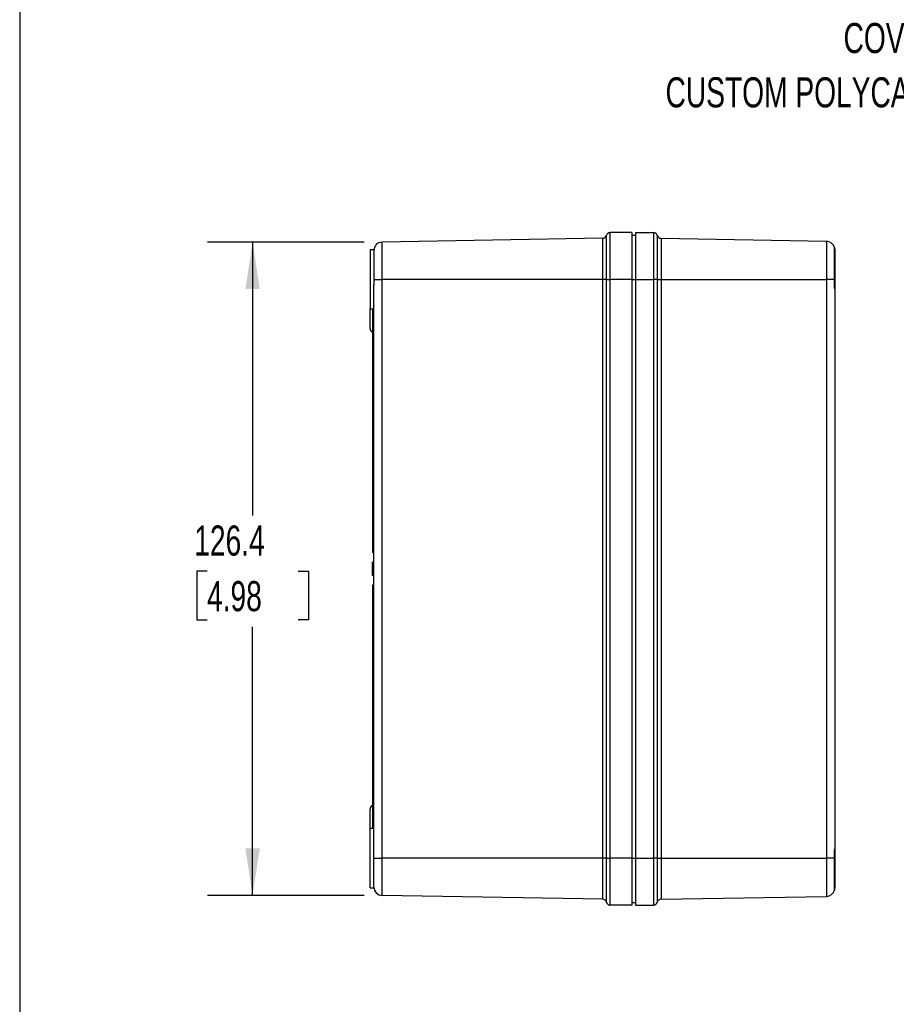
# Model space of a CAD drawing. Header units: millimetres. Extents: x 6 to 273, y 6 to 210.
# Tile 2 of 8: x 6 to 68, y 72 to 142. Entities that reach past the tile are written whole.
import ezdxf

# ---------------------------------------------------------------- set-up
doc = ezdxf.new("R2010")
doc.units = ezdxf.units.MM
doc.layers.add('DIMENSIONS', color=140, linetype='Continuous')
doc.layers.add('TEXT', color=140, linetype='Continuous')
doc.styles.add('SLDTEXTSTYLE0', font='TXT', dxfattribs={"width": 0.7})
doc.dimstyles.new('SLDDIMSTYLE1', dxfattribs={"dimtxt": 2.158008, "dimasz": 3.302, "dimexe": 0, "dimexo": 0.0625, "dimgap": 0.539502, "dimtad": 0, "dimtih": 1, "dimtoh": 1, "dimdec": 1, "dimlfac": 2.75, "dimrnd": 1e-09, "dimzin": 12, "dimdsep": 46, "dimtxsty": 'SLDTEXTSTYLE0', "dimsah": 1, "dimcen": 0.09, "dimadec": 0, "dimazin": 3, "dimtfac": 1, "dimtdec": 1, "dimtofl": 0, "dimtmove": 0, "dimatfit": 3, "dimfxl": 0, "dimfrac": 2, "dimtolj": 1, "dimtzin": 12, "dimarcsym": 0})

# ---------------------------------------------------------------- blocks, each defined once
blk = doc.blocks.new('SW_NOTE_0_8')
at = {"layer": 'DIMENSIONS', "color": 0, "attachment_point": 3, "style": 'SLDTEXTSTYLE0'}
for s, insert, char_height in [('COVER SCREW', (-1.214, 4.411), 2.11667), ('CUSTOM POLYCARBONATE', (-1.96, 0.589), 2.11667), ('(4X)', (-0.691, -3.233), 2.1167)]:
    blk.add_mtext(s, dxfattribs=dict(at, insert=insert, char_height=char_height))
blk = doc.blocks.new('_D_6')
at = {"layer": 'DIMENSIONS'}
for p, q in [((30.581, 125.967), (19.563, 125.967)), ((22.738, 125.967), (22.738, 106.73)), ((19.532, 102.817), (18.807, 102.817)), ((18.807, 102.817), (18.807, 99.387)), ((25.944, 102.817), (26.669, 102.817)), ((26.669, 102.817), (26.669, 99.387)), ((18.807, 99.387), (19.532, 99.387)), ((26.669, 99.387), (25.944, 99.387)), ((22.738, 79.997), (22.738, 98.904)), ((30.581, 79.997), (19.563, 79.997))]:
    blk.add_line(p, q, dxfattribs=at)
for points in [[(22.738, 125.967), (22.23, 122.665), (23.246, 122.665)], [(22.738, 79.997), (23.246, 83.299), (22.23, 83.299)]]:
    blk.add_solid(points, dxfattribs=at)
at = {"layer": 'DIMENSIONS', "char_height": 2.1167, "attachment_point": 1, "style": 'SLDTEXTSTYLE0'}
for s, insert in [('126.4', (18.634, 106.029)), ('4.98', (19.532, 102.116))]:
    blk.add_mtext(s, dxfattribs=dict(at, insert=insert))

msp = doc.modelspace()

# ---------------------------------------------------------------- linework, layer by layer
at = {"color": 7, "linetype": 'Continuous', "lineweight": 25}
for p, q in [((47.375, 126.238), (31.851, 125.967)), ((47.375, 123.346), (47.375, 126.238)), ((47.637, 123.346), (47.637, 126.441)), ((49.428, 126.644), (47.904, 126.644)), ((47.904, 123.346), (47.904, 126.644)), ((49.428, 126.644), (49.428, 123.346)), ((49.428, 126.459), (49.705, 126.459)), ((49.705, 126.644), (50.952, 126.644)), ((49.705, 123.346), (49.705, 126.644)), ((50.952, 126.644), (50.952, 123.346)), ((51.219, 126.441), (51.219, 123.346)), ((51.481, 126.238), (51.481, 123.346)), ((51.481, 126.238), (63.127, 126.035)), ((31.279, 125.424), (31.002, 125.424)), ((31.002, 125.424), (31.002, 121.268)), ((31.279, 125.424), (31.279, 122.946)), ((31.851, 123.346), (31.851, 125.967)), ((63.127, 126.035), (63.127, 123.346)), ((63.684, 123.346), (63.684, 125.584)), ((63.698, 125.453), (63.684, 125.439)), ((63.698, 125.453), (63.698, 122.658)), ((31.279, 123.346), (31.851, 123.346)), ((31.851, 82.619), (31.851, 123.346)), ((47.375, 123.346), (31.851, 123.346)), ((47.375, 82.619), (47.375, 123.346)), ((47.637, 123.346), (47.375, 123.346)), ((47.637, 123.346), (47.904, 123.346)), ((47.637, 82.619), (47.637, 123.346)), ((49.428, 123.346), (47.904, 123.346)), ((47.904, 82.619), (47.904, 123.346)), ((49.428, 123.346), (49.705, 123.346)), ((49.428, 123.346), (49.428, 82.619)), ((49.705, 123.346), (50.952, 123.346)), ((49.705, 82.619), (49.705, 123.346)), ((50.952, 123.346), (50.952, 82.619)), ((51.219, 123.346), (50.952, 123.346)), ((51.219, 123.346), (51.219, 82.619)), ((51.219, 123.346), (51.481, 123.346)), ((51.481, 123.346), (51.481, 82.619)), ((51.481, 123.346), (63.127, 123.346)), ((63.127, 123.346), (63.127, 82.619)), ((63.684, 123.346), (63.127, 123.346)), ((31.279, 83.019), (31.279, 122.946)), ((63.698, 122.658), (63.698, 83.307)), ((31.002, 121.268), (31.279, 121.268)), ((31.002, 121.164), (31.002, 121.268)), ((31.186, 121.268), (31.186, 104.137)), ((31.002, 119.893), (31.002, 121.164)), ((31.279, 104.137), (31.186, 104.137)), ((31.279, 103.444), (31.186, 103.444)), ((31.186, 102.815), (31.186, 103.444)), ((31.186, 102.658), (31.186, 102.815)), ((31.279, 102.815), (31.186, 102.815)), ((31.186, 102.521), (31.186, 102.658)), ((31.279, 102.658), (31.186, 102.658)), ((31.279, 102.521), (31.186, 102.521)), ((31.279, 101.828), (31.186, 101.828)), ((31.186, 101.828), (31.186, 89.546)), ((31.186, 89.546), (31.186, 84.928)), ((31.279, 89.546), (31.186, 89.546)), ((31.002, 84.697), (31.002, 86.072)), ((31.279, 84.697), (31.002, 84.697)), ((31.002, 80.54), (31.002, 84.697)), ((31.279, 84.928), (31.186, 84.928)), ((31.186, 84.928), (31.186, 84.697)), ((63.698, 83.307), (63.698, 80.511)), ((31.279, 80.54), (31.279, 83.019)), ((31.279, 82.619), (31.851, 82.619)), ((47.375, 82.619), (31.851, 82.619)), ((31.851, 79.997), (31.851, 82.619)), ((47.637, 82.619), (47.375, 82.619)), ((47.375, 79.726), (47.375, 82.619)), ((47.637, 82.619), (47.904, 82.619)), ((47.637, 79.524), (47.637, 82.619)), ((49.428, 82.619), (47.904, 82.619)), ((47.904, 79.321), (47.904, 82.619)), ((49.428, 82.619), (49.705, 82.619)), ((49.428, 82.619), (49.428, 79.321)), ((49.705, 82.619), (50.952, 82.619)), ((49.705, 79.321), (49.705, 82.619)), ((50.952, 82.619), (50.952, 79.321)), ((51.219, 82.619), (50.952, 82.619)), ((51.219, 82.619), (51.219, 79.524)), ((51.219, 82.619), (51.481, 82.619)), ((51.481, 82.619), (51.481, 79.726)), ((51.481, 82.619), (63.127, 82.619)), ((63.127, 82.619), (63.127, 79.93)), ((63.684, 82.619), (63.127, 82.619)), ((63.684, 80.381), (63.684, 82.619)), ((31.002, 80.54), (31.279, 80.54)), ((63.698, 80.511), (63.684, 80.526)), ((47.375, 79.726), (31.851, 79.997)), ((51.481, 79.726), (63.127, 79.93)), ((49.428, 79.321), (47.904, 79.321)), ((49.428, 79.506), (49.705, 79.506)), ((49.705, 79.321), (50.952, 79.321))]:
    msp.add_line(p, q, dxfattribs=at)
for centre, radius, start, end in [((47.37, 126.515), 0.277, 271, 344.41936), ((47.904, 126.367), 0.277, 90, 164.41936), ((50.952, 126.367), 0.277, 15.58064, 90), ((51.486, 126.515), 0.277, 195.58064, 269), ((31.861, 125.386), 0.582, 91, 180), ((63.117, 125.453), 0.582, 12.95074, 89), ((31.279, 119.893), 0.277, 180, 250.45721), ((31.279, 86.072), 0.277, 109.47122, 180), ((31.861, 80.579), 0.582, 180, 269), ((63.117, 80.511), 0.582, 271, 347.04926), ((47.37, 79.449), 0.277, 15.58064, 89), ((51.486, 79.449), 0.277, 91, 164.41936), ((47.904, 79.598), 0.277, 195.58064, 270), ((50.952, 79.598), 0.277, 270, 344.41936)]:
    msp.add_arc(centre, radius, start, end, dxfattribs=at)
for points, knots in [([(63.684, 125.584), (63.684, 125.583), (63.684, 125.583), (63.685, 125.579), (63.686, 125.572), (63.688, 125.563), (63.691, 125.548), (63.694, 125.526), (63.698, 125.494), (63.698, 125.467), (63.698, 125.453)], [0, 0, 0, 0, 0.0998091, 0.1996755, 0.299747, 0.4001705, 0.5010912, 0.6667181, 0.8328224, 1, 1, 1, 1]), ([(63.698, 122.658), (63.698, 122.68), (63.698, 122.724), (63.697, 122.791), (63.695, 122.858), (63.693, 122.926), (63.69, 123.01), (63.687, 123.111), (63.684, 123.229), (63.684, 123.307), (63.684, 123.346)], [0, 0, 0, 0, 0.100345, 0.20022, 0.299755, 0.399075, 0.498312, 0.666366, 0.833368, 1, 1, 1, 1]), ([(63.684, 82.619), (63.684, 82.642), (63.684, 82.689), (63.685, 82.759), (63.686, 82.83), (63.688, 82.9), (63.691, 82.985), (63.694, 83.084), (63.698, 83.197), (63.698, 83.27), (63.698, 83.307)], [0, 0, 0, 0, 0.09981, 0.199678, 0.299751, 0.400175, 0.501097, 0.666722, 0.832824, 1, 1, 1, 1]), ([(63.698, 80.511), (63.698, 80.503), (63.698, 80.487), (63.697, 80.465), (63.695, 80.445), (63.693, 80.428), (63.69, 80.411), (63.687, 80.395), (63.684, 80.383), (63.684, 80.382), (63.684, 80.381)], [0, 0, 0, 0, 0.100345, 0.200221, 0.299756, 0.399077, 0.498314, 0.666368, 0.833369, 1, 1, 1, 1])]:
    msp.add_open_spline(points, degree=3, knots=knots, dxfattribs=at)
at = {"layer": 'TEXT'}
msp.add_line((6.35, 209.55), (6.35, 6.35), dxfattribs=at)

# ---------------------------------------------------------------- block references
at = {"layer": 'DIMENSIONS'}
msp.add_blockref('SW_NOTE_0_8', (80.508, 136.979), dxfattribs=at)

# ---------------------------------------------------------------- dimensions: what is measured, and where the dimension line sits
dim = msp.add_linear_dim(base=(22.738, 79.997), p1=(31.851, 125.967), p2=(31.851, 79.997), angle=90, dimstyle='SLDDIMSTYLE1', dxfattribs=at)
dim.commit()
dim.dimension.update_dxf_attribs({"geometry": '_D_6', "text_midpoint": (22.738, 102.817), "dimtype": 160})

doc.saveas('drawing.dxf')
